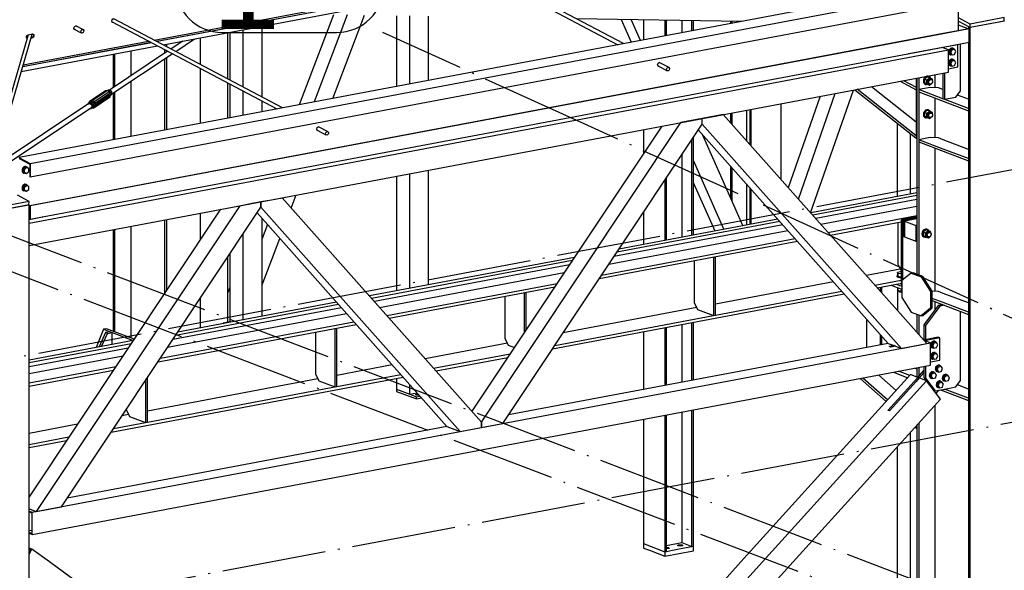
# Paper-space layout 'A0 Advance Steel' of a CAD drawing. Header units: millimetres. Extents: x -21 to 1320, y -7 to 928.
# Tile 60 of 134: x 902 to 959, y 124 to 156. Entities that reach past the tile are written whole.
import ezdxf

# ---------------------------------------------------------------- set-up
doc = ezdxf.new("R2010")
doc.units = ezdxf.units.MM
doc.linetypes.add('ACAD_ISO04W100', pattern=[30, 24, -3, 0, -3])
for name, color, linetype in [('AS_Belki', 145, 'CONTINUOUS'), ('AS_Blachy', 30, 'CONTINUOUS'), ('AS_Czesci specjalne', 31, 'CONTINUOUS'), ('AS_Siatki', 72, 'CONTINUOUS'), ('AS_Sruby', 9, 'CONTINUOUS')]:
    doc.layers.add(name, color=color, linetype=linetype)
doc.styles.add('Arial', font='arial.ttf', dxfattribs={"height": 150})

psp = doc.layouts.new('A0 Advance Steel')

# ---------------------------------------------------------------- linework, layer by layer
at = {"layer": 'AS_Belki', "linetype": 'Continuous', "ltscale": 0.25}
for p, q in [((927.03, 159.135), (936.526, 154.126)), ((936.853, 154.188), (927.12, 159.322)), ((955.269, 157.658), (902.352, 147.688)), ((909.818, 154.395), (929.122, 158.032)), ((929.277, 157.95), (909.973, 154.313)), ((929.296, 157.94), (909.992, 154.303)), ((910.339, 154.12), (929.643, 157.757)), ((902.677, 147.283), (955.269, 157.191)), ((956.143, 154.928), (956.143, 156.585)), ((902.677, 146.512), (955.269, 156.42)), ((907.399, 155.436), (916.895, 150.428)), ((917.222, 150.49), (907.489, 155.623)), ((920.143, 155.852), (918.177, 150.67)), ((920.929, 155.839), (919.028, 150.83)), ((920.117, 151.035), (921.934, 155.823)), ((923.772, 155.794), (923.772, 151.724)), ((924.539, 151.868), (924.539, 155.781)), ((925.629, 152.073), (925.629, 155.764)), ((934.126, 155.627), (943.672, 155.473)), ((936.717, 155.585), (937.298, 154.272)), ((937.828, 154.372), (937.295, 155.576)), ((938.007, 155.564), (938.007, 154.406)), ((939.235, 155.544), (939.235, 154.637)), ((939.333, 154.655), (939.333, 155.543)), ((940.204, 155.529), (940.204, 154.819)), ((940.794, 154.931), (940.794, 155.519)), ((940.892, 154.949), (940.892, 155.518)), ((943.025, 155.483), (943.025, 155.351)), ((943.094, 155.482), (943.094, 155.364)), ((958.789, 155.489), (956.826, 155.119)), ((958.789, 155.489), (958.774, 155.497)), ((905.218, 155.026), (905.614, 154.817)), ((905.745, 154.982), (905.308, 155.212)), ((914.073, 152.15), (914.073, 154.824)), ((914.184, 154.844), (914.184, 152.092)), ((914.951, 151.687), (914.951, 154.989)), ((916.042, 151.112), (916.042, 155.194)), ((956.749, 155.042), (955.269, 154.763)), ((956.772, 155.033), (955.269, 154.75)), ((956.723, 155.174), (956.826, 155.119)), ((956.723, 155.174), (956.723, 155.037)), ((956.772, 155.033), (956.749, 155.042)), ((956.772, 154.263), (956.772, 155.033)), ((956.826, 124.343), (956.826, 155.119)), ((902.569, 154.698), (900.414, 147.31)), ((900.643, 147.353), (902.799, 154.742)), ((902.283, 152.975), (909.491, 154.333)), ((902.566, 154.698), (902.806, 154.743)), ((955.269, 154.763), (902.654, 144.851)), ((955.269, 154.75), (902.677, 144.842)), ((902.794, 154.517), (902.73, 154.505)), ((902.775, 154.527), (902.734, 154.52)), ((902.775, 154.527), (902.794, 154.517)), ((911.474, 154.334), (910.793, 153.881)), ((911.061, 153.739), (912.144, 154.46)), ((912.485, 152.988), (912.485, 154.524)), ((955.269, 153.979), (956.772, 154.263)), ((902.168, 152.581), (910.012, 154.058)), ((909.665, 154.241), (902.245, 152.843)), ((909.646, 154.251), (902.249, 152.858)), ((902.622, 143.858), (955.269, 153.777)), ((902.677, 144.071), (955.269, 153.979)), ((910.597, 153.75), (907.239, 151.515)), ((908.492, 152.349), (908.492, 153.772)), ((910.419, 154.135), (910.419, 154.078)), ((910.419, 153.844), (910.419, 153.631)), ((910.522, 154.155), (910.522, 154.023)), ((910.522, 153.789), (910.522, 153.7)), ((955.242, 153.964), (953.279, 153.594)), ((955.269, 153.953), (955.242, 153.964)), ((955.579, 153.835), (955.269, 153.953)), ((955.269, 153.777), (955.579, 153.835)), ((955.579, 152.55), (955.579, 153.835)), ((956.723, 154.253), (956.723, 124.343)), ((907.384, 151.292), (910.865, 153.609)), ((907.454, 153.577), (907.454, 151.658)), ((907.558, 151.727), (907.558, 153.596)), ((910.419, 153.312), (910.419, 149.208)), ((910.522, 153.381), (910.522, 149.227)), ((953.279, 153.594), (953.26, 153.601)), ((912.485, 149.597), (912.485, 152.754)), ((938.813, 152.967), (938.842, 153.054)), ((938.842, 152.89), (938.813, 152.967)), ((938.835, 152.909), (939.346, 152.639)), ((938.884, 152.883), (938.84, 152.896)), ((938.842, 153.054), (938.911, 153.102)), ((938.907, 152.871), (938.842, 152.89)), ((938.911, 153.102), (938.981, 153.081)), ((939.477, 152.804), (938.916, 153.1)), ((938.96, 153.087), (938.965, 153.074)), ((938.981, 153.081), (938.988, 153.062)), ((902.622, 142.573), (955.269, 152.492)), ((908.492, 148.845), (908.492, 152.03)), ((952.782, 152.023), (953.714, 151.532)), ((952.989, 152.062), (953.714, 151.68)), ((953.758, 152.207), (953.758, 143.686)), ((953.862, 152.227), (953.862, 140.872)), ((954.797, 151.653), (954.797, 152.403)), ((955.269, 152.492), (955.579, 152.55)), ((914.073, 149.896), (914.073, 151.916)), ((914.184, 151.858), (914.184, 149.917)), ((914.951, 150.062), (914.951, 151.453)), ((947.63, 144.447), (950.094, 151.517)), ((907.454, 151.339), (907.454, 148.649)), ((907.558, 148.669), (907.558, 151.408)), ((916.042, 150.267), (916.042, 150.878)), ((948.178, 151.156), (946.345, 145.893)), ((946.929, 145.236), (949.048, 151.32)), ((954.797, 148.763), (954.797, 151.06)), ((906.06, 150.731), (900.823, 147.245)), ((900.987, 147.035), (906.208, 150.509)), ((943.933, 150.356), (943.933, 148.606)), ((944.121, 150.392), (944.121, 148.394)), ((944.19, 150.405), (944.19, 148.317)), ((945.935, 146.354), (945.935, 150.733)), ((940.775, 149.761), (940.158, 149.645)), ((941.379, 149.875), (940.775, 149.761)), ((942.601, 150.105), (941.379, 149.875)), ((941.379, 149.555), (941.379, 149.875)), ((954.328, 136.913), (942.601, 150.105)), ((943.025, 150.185), (943.025, 149.628)), ((943.094, 150.198), (943.094, 149.551)), ((919.182, 149.268), (919.211, 149.356)), ((919.211, 149.192), (919.182, 149.268)), ((919.204, 149.21), (919.715, 148.941)), ((919.252, 149.184), (919.208, 149.198)), ((919.211, 149.356), (919.28, 149.403)), ((919.275, 149.172), (919.211, 149.192)), ((919.28, 149.403), (919.349, 149.382)), ((919.846, 149.106), (919.285, 149.402)), ((919.329, 149.388), (919.333, 149.376)), ((919.349, 149.382), (919.356, 149.364)), ((939.058, 149.438), (928.123, 133.017)), ((928.673, 132.399), (940.158, 149.645)), ((929.894, 132.309), (941.379, 149.555)), ((938.007, 149.24), (938.007, 147.86)), ((941.162, 149.229), (952.096, 136.929)), ((941.379, 149.555), (952.863, 136.637)), ((952.611, 149.618), (952.611, 145.381)), ((940.794, 143.155), (940.794, 148.677)), ((940.892, 143.173), (940.892, 148.824)), ((943.73, 143.708), (941.408, 148.952)), ((953.378, 145.525), (953.378, 149.012)), ((954.797, 139.925), (954.797, 148.17)), ((902.352, 147.688), (902.025, 147.627)), ((902.025, 147.627), (902.677, 147.283)), ((902.048, 147.576), (902.654, 147.256)), ((940.204, 147.79), (940.204, 143.043)), ((942.641, 143.502), (940.892, 147.451)), ((902.654, 147.256), (902.654, 146.521)), ((902.677, 147.283), (902.677, 146.512)), ((925.629, 140.298), (925.629, 146.908)), ((943.025, 147.134), (943.025, 145.301)), ((943.094, 147.056), (943.094, 145.145)), ((902.654, 146.521), (902.677, 146.512)), ((923.772, 146.558), (923.772, 139.948)), ((924.539, 140.092), (924.539, 146.702)), ((939.235, 146.335), (939.235, 142.861)), ((939.333, 142.879), (939.333, 146.482)), ((940.892, 146.155), (942.111, 143.403)), ((943.933, 146.111), (943.933, 143.746)), ((944.121, 145.9), (944.121, 143.781)), ((944.19, 145.822), (944.19, 143.794)), ((915.967, 145.088), (916.571, 145.201)), ((916.571, 145.201), (917.189, 145.318)), ((928.673, 132.399), (917.189, 145.318)), ((917.721, 144.719), (918.007, 145.472)), ((953.758, 145.597), (947.634, 144.443)), ((902.622, 144.907), (900.659, 144.537)), ((902.622, 144.907), (902.607, 144.915)), ((902.622, 124.343), (902.622, 144.907)), ((913.646, 144.65), (902.622, 128.095)), ((902.654, 144.851), (902.677, 144.842)), ((902.654, 144.851), (902.654, 144.122)), ((902.677, 144.842), (902.677, 144.071)), ((914.746, 144.857), (903.018, 127.246)), ((904.483, 127.522), (915.967, 144.768)), ((914.746, 144.857), (915.366, 144.974)), ((915.366, 144.974), (915.967, 145.088)), ((915.967, 144.768), (915.967, 145.088)), ((915.967, 145.088), (915.967, 144.768)), ((927.451, 131.849), (915.967, 144.768)), ((902.622, 144.55), (902.654, 144.556)), ((903.393, 144.195), (902.622, 144.05)), ((902.622, 144.139), (902.654, 144.122)), ((902.622, 144.1), (902.677, 144.071)), ((903.374, 144.202), (903.393, 144.195)), ((910.522, 144.062), (910.522, 139.959)), ((912.485, 142.907), (912.485, 144.432)), ((915.75, 144.442), (926.684, 132.141)), ((916.042, 138.491), (916.042, 144.114)), ((945.734, 144.085), (936.589, 142.362)), ((938.007, 144.492), (938.007, 142.63)), ((945.72, 144.101), (945.713, 144.081)), ((948.631, 143.321), (953.758, 144.287)), ((953.758, 144.101), (953.03, 143.963)), ((907.454, 143.484), (907.454, 137.627)), ((907.558, 137.587), (907.558, 143.503)), ((908.492, 137.231), (908.492, 143.679)), ((910.419, 144.042), (910.419, 139.803)), ((916.349, 143.768), (916.042, 142.958)), ((948.768, 143.167), (952.838, 143.934)), ((953.03, 143.963), (953.682, 143.715)), ((953.03, 143.514), (953.03, 143.064)), ((914.951, 138.286), (914.951, 143.242)), ((916.042, 140.292), (917.058, 142.97)), ((935.592, 140.864), (946.732, 142.963)), ((953.03, 143.064), (953.682, 142.816)), ((935.455, 140.659), (946.869, 142.809)), ((953.758, 142.787), (953.758, 140.911)), ((914.073, 138.142), (914.073, 141.923)), ((914.184, 142.09), (914.184, 138.141)), ((934.025, 141.879), (922.222, 139.656)), ((952.794, 141.196), (950.846, 140.829)), ((914.184, 140.144), (914.073, 139.852)), ((923.22, 138.534), (933.027, 140.381)), ((923.356, 138.38), (932.89, 140.176)), ((948.947, 140.471), (942.15, 139.191)), ((951.331, 140.284), (952.838, 140.568)), ((951.468, 140.13), (952.882, 140.397)), ((952.263, 140.28), (952.454, 140.207)), ((952.454, 140.207), (952.882, 140.044)), ((952.75, 140.268), (952.838, 140.234)), ((952.838, 140.234), (952.882, 140.217)), ((912.485, 137.821), (912.485, 139.539)), ((932.755, 136.605), (949.568, 139.772)), ((942.15, 138.554), (949.431, 139.926)), ((920.323, 139.298), (911.177, 137.575)), ((941.07, 138.988), (933.376, 137.538)), ((954.797, 138.863), (954.797, 139.332)), ((932.892, 136.81), (942.041, 138.534)), ((942.041, 138.534), (942.15, 138.554)), ((953.758, 138.601), (953.758, 137.553)), ((953.862, 138.562), (953.862, 137.437)), ((910.043, 135.871), (921.457, 138.022)), ((910.18, 136.077), (921.32, 138.176)), ((939.235, 137.825), (939.235, 134.505)), ((939.333, 134.524), (939.333, 137.844)), ((940.204, 138.008), (940.204, 134.688)), ((940.794, 134.799), (940.794, 138.119)), ((940.892, 134.818), (940.892, 138.138)), ((950.858, 138.321), (950.858, 136.695)), ((938.007, 137.594), (938.007, 134.274)), ((908.613, 137.092), (902.622, 135.963)), ((902.803, 127.205), (954.543, 136.953)), ((930.164, 136.933), (925.435, 136.042)), ((952.096, 136.929), (930.227, 132.808)), ((952.096, 136.929), (952.096, 136.929)), ((952.096, 136.929), (952.434, 136.8)), ((952.434, 136.8), (952.151, 136.747)), ((952.243, 136.712), (952.151, 136.747)), ((952.434, 136.8), (952.526, 136.765)), ((952.526, 136.765), (952.863, 136.637)), ((952.863, 136.637), (954.328, 136.913)), ((954.206, 137.081), (954.182, 137.077)), ((954.543, 136.953), (954.206, 137.081)), ((954.543, 135.668), (954.543, 136.953)), ((925.919, 135.497), (930.327, 136.327)), ((926.056, 135.343), (930.19, 136.121)), ((902.622, 134.653), (907.615, 135.594)), ((902.803, 125.921), (954.543, 135.668)), ((923.535, 135.684), (920.337, 135.081)), ((953.862, 135.54), (953.862, 135.04)), ((902.622, 134.473), (907.478, 135.388)), ((907.343, 131.817), (924.156, 134.985)), ((920.337, 134.445), (924.02, 135.139)), ((953.388, 135.128), (943.616, 124.343)), ((952.397, 135.264), (953.225, 134.948)), ((953.342, 135.077), (952.701, 135.321)), ((953.8, 134.972), (953.388, 135.128)), ((953.758, 135.451), (953.636, 135.497)), ((953.758, 135.52), (953.758, 134.988)), ((919.257, 134.878), (909.431, 133.027)), ((909.431, 132.39), (920.228, 134.424)), ((920.228, 134.424), (920.24, 134.427)), ((920.24, 134.427), (920.337, 134.445)), ((923.772, 134.912), (923.772, 134.293)), ((924.539, 134.001), (924.539, 134.555)), ((944.854, 124.343), (954.309, 134.778)), ((952.077, 133.071), (953.8, 134.972)), ((953.512, 134.518), (952.169, 133.036)), ((953.892, 134.937), (953.685, 134.708)), ((954.309, 134.778), (953.892, 134.937)), ((955.112, 133.712), (954.309, 134.778)), ((923.772, 134.293), (924.539, 134.001)), ((924.539, 134.001), (924.961, 134.08)), ((946.623, 124.343), (955.112, 133.712)), ((954.797, 124.343), (954.797, 133.364)), ((908.351, 132.823), (907.965, 132.751)), ((939.235, 132.784), (939.235, 124.934)), ((939.333, 124.953), (939.333, 132.803)), ((940.204, 132.967), (940.204, 125.453)), ((940.794, 125.228), (940.794, 133.078)), ((940.892, 125.247), (940.892, 133.096)), ((952.169, 133.036), (952.077, 133.071)), ((905.4, 132.267), (902.622, 131.744)), ((926.685, 132.141), (904.815, 128.021)), ((907.48, 132.023), (909.322, 132.37)), ((909.322, 132.37), (909.431, 132.39)), ((926.684, 132.141), (926.685, 132.141)), ((926.685, 132.141), (927.451, 131.849)), ((928.673, 132.399), (928.673, 132.079)), ((928.673, 132.079), (928.673, 132.399)), ((928.673, 132.079), (929.894, 132.309)), ((938.007, 132.553), (938.007, 125.402)), ((953.758, 132.218), (953.758, 124.343)), ((953.862, 132.332), (953.862, 124.343)), ((927.451, 131.849), (928.673, 132.079)), ((953.378, 124.343), (953.378, 131.798)), ((902.622, 131.108), (904.915, 131.54)), ((902.622, 130.928), (904.779, 131.334)), ((952.611, 130.951), (952.611, 124.343)), ((902.622, 127.397), (902.681, 127.374)), ((902.681, 127.374), (902.622, 127.363)), ((902.622, 127.274), (902.803, 127.205)), ((902.622, 127.223), (902.773, 127.165)), ((902.681, 127.374), (903.018, 127.246)), ((902.773, 127.165), (902.773, 125.984)), ((902.803, 125.921), (902.803, 127.205)), ((903.018, 127.246), (904.483, 127.522)), ((902.773, 126.158), (902.622, 126.13)), ((902.773, 125.984), (902.622, 126.041)), ((902.622, 125.99), (902.803, 125.921)), ((938.007, 125.402), (939.235, 124.934)), ((939.333, 125.289), (940.204, 125.453)), ((940.204, 125.453), (940.794, 125.228)), ((902.783, 125.071), (902.622, 125.132)), ((902.622, 124.796), (902.783, 125.071)), ((902.711, 125.028), (902.622, 125.062)), ((902.711, 125.028), (902.622, 124.876)), ((902.622, 124.967), (902.659, 124.94)), ((903.785, 124.343), (902.783, 125.071)), ((939.235, 124.934), (939.333, 124.953)), ((902.622, 74.062), (902.622, 124.343)), ((902.622, 77.735), (944.854, 124.343)), ((903.402, 76.644), (946.623, 124.343)), ((926.949, 107.516), (903.785, 124.343)), ((943.616, 124.343), (927.727, 106.808)), ((952.611, 124.343), (952.611, 123.307)), ((953.378, 123.015), (953.378, 124.343)), ((953.758, 124.343), (953.758, 88.042)), ((953.862, 124.343), (953.862, 87.972)), ((954.797, 87.616), (954.797, 124.343)), ((956.723, 124.343), (956.723, 86.882)), ((956.826, 86.843), (956.826, 124.343))]:
    psp.add_line(p, q, dxfattribs=at)
at = {"layer": 'AS_Belki', "linetype": 'Continuous', "ltscale": 0.25, "extrusion": (0.573065, -0.302263, 0.761731)}
for centre in [(559.537, -555.159, 472.193), (573.348, -578.66, 492.182), (560.918, -566.748, 482.05)]:
    psp.add_circle(centre, 0.107, dxfattribs=at)
at = {"layer": 'AS_Belki', "linetype": 'Continuous', "ltscale": 0.25, "extrusion": (-0.573065, 0.302263, -0.761731)}
for centre, start, end in [((-560.918, -556.153, -473.039), 331.547, 204.0752), ((-560.918, -556.137, -473.025), 331.5471, 2.6224), ((-559.537, -554.83, -471.913), 331.5474, 204.0752), ((-559.537, -554.813, -471.899), 331.5475, 2.6224), ((-559.537, -554.813, -471.899), 196.5307, 204.0751), ((-557.804, -553.169, -470.5), 0.2151, 148.8074), ((-557.804, -553.152, -470.486), 346.065, 2.6224), ((-557.956, -553.298, -470.61), 196.5307, 328.8074), ((-557.956, -553.314, -470.624), 148.8074, 328.8074)]:
    psp.add_arc(centre, 0.12, start, end, dxfattribs=at)
at = {"layer": 'AS_Blachy', "linetype": 'Continuous', "ltscale": 0.25}
for p, q in [((956.143, 155.479), (956.723, 155.174)), ((956.821, 155.315), (956.156, 155.666)), ((956.811, 155.127), (958.774, 155.497)), ((958.784, 155.685), (956.821, 155.315)), ((958.774, 155.497), (958.784, 155.685)), ((956.709, 155.034), (956.143, 155.25)), ((956.723, 155.174), (956.811, 155.127)), ((956.811, 155.127), (956.821, 155.315)), ((955.269, 153.969), (955.242, 153.964)), ((956.114, 154.128), (955.269, 153.969)), ((956.114, 154.128), (956.096, 154.135)), ((956.114, 152.843), (956.114, 154.128)), ((956.268, 151.477), (956.268, 154.167)), ((953.279, 153.594), (953.26, 153.601)), ((955.579, 152.743), (956.114, 152.843)), ((953.714, 152.199), (953.714, 148.751)), ((955.248, 152.488), (955.248, 151.017)), ((955.341, 152.505), (955.341, 150.982)), ((950.182, 151.534), (953.692, 148.764)), ((953.71, 148.882), (950.318, 151.559)), ((951.147, 151.715), (953.714, 149.689)), ((954.522, 151.666), (953.868, 151.542)), ((955.248, 151.017), (953.868, 151.542)), ((953.868, 151.542), (953.868, 151.414)), ((954.987, 151.644), (954.522, 151.666)), ((955.248, 151.544), (954.987, 151.644)), ((955.995, 151.105), (956.268, 151.477)), ((953.868, 151.414), (955.269, 150.88)), ((955.269, 151.009), (955.248, 151.017)), ((955.248, 151.017), (955.269, 151.009)), ((956.721, 150.456), (955.269, 151.009)), ((955.269, 150.88), (956.721, 150.327)), ((955.341, 150.982), (955.995, 151.105)), ((956.723, 150.983), (956.084, 151.226)), ((956.723, 150.456), (956.721, 150.456)), ((956.721, 150.456), (956.721, 150.327)), ((956.721, 150.327), (956.723, 150.327)), ((953.71, 148.882), (953.692, 148.764)), ((953.692, 148.764), (953.714, 148.768)), ((953.714, 148.883), (953.71, 148.882)), ((953.714, 148.751), (953.758, 148.734)), ((954.522, 148.775), (953.868, 148.652)), ((955.269, 148.118), (953.868, 148.652)), ((953.868, 148.652), (953.868, 148.524)), ((954.987, 148.754), (954.522, 148.775)), ((955.269, 148.646), (954.987, 148.754)), ((956.723, 148.092), (955.269, 148.646)), ((953.868, 148.524), (955.269, 147.99)), ((956.721, 147.565), (955.269, 148.118)), ((955.269, 147.99), (956.721, 147.437)), ((956.723, 147.566), (956.721, 147.565)), ((956.721, 147.565), (956.721, 147.437)), ((956.721, 147.437), (956.723, 147.437)), ((902.617, 145.103), (901.951, 145.454)), ((953.758, 145.437), (947.756, 144.306)), ((953.758, 145.218), (947.922, 144.119)), ((900.643, 144.545), (902.607, 144.915)), ((902.617, 145.103), (900.653, 144.734)), ((902.607, 144.915), (902.617, 145.103)), ((948.216, 143.789), (953.758, 144.833)), ((903.393, 144.195), (903.374, 144.202)), ((953.22, 144.121), (952.838, 144.049)), ((952.915, 144.02), (952.838, 144.049)), ((952.838, 144.049), (952.838, 140.452)), ((953.758, 144.179), (952.915, 144.02)), ((953.335, 144.065), (952.953, 143.993)), ((953.758, 144.223), (953.22, 144.121)), ((953.758, 144.144), (953.335, 144.065)), ((946.023, 143.761), (936.301, 141.929)), ((945.856, 143.948), (936.467, 142.179)), ((952.653, 143.899), (952.653, 141.488)), ((952.915, 144.02), (952.915, 140.567)), ((952.953, 143.993), (953.03, 143.963)), ((952.953, 143.993), (952.953, 143.093)), ((953.03, 143.963), (953.03, 143.514)), ((953.758, 143.73), (953.682, 143.715)), ((953.682, 143.715), (953.758, 143.686)), ((953.682, 143.715), (953.682, 142.816)), ((953.758, 143.686), (953.758, 142.787)), ((936.007, 141.489), (946.316, 143.431)), ((952.953, 143.093), (953.03, 143.064)), ((953.682, 142.816), (953.758, 142.787)), ((942.041, 141.9), (942.116, 141.914)), ((942.041, 141.9), (942.041, 138.534)), ((942.116, 141.914), (942.15, 141.92)), ((942.15, 138.554), (942.15, 141.92)), ((933.902, 141.696), (922.344, 139.518)), ((933.736, 141.446), (922.51, 139.331)), ((940.928, 141.69), (940.928, 139.279)), ((952.653, 141.488), (952.838, 141.107)), ((922.804, 139.001), (933.443, 141.005)), ((953.419, 140.978), (952.882, 140.54)), ((953.528, 140.999), (953.419, 140.978)), ((953.419, 140.978), (953.994, 140.759)), ((953.758, 140.911), (953.528, 140.999)), ((954.103, 140.78), (953.758, 140.911)), ((953.994, 140.759), (954.103, 140.78)), ((953.994, 140.759), (954.531, 139.912)), ((954.64, 139.933), (954.103, 140.78)), ((951.636, 140.162), (951.636, 139.941)), ((951.728, 139.837), (951.728, 140.179)), ((952.567, 140.337), (952.75, 140.268)), ((952.838, 140.452), (952.882, 140.436)), ((952.838, 140.388), (952.882, 140.397)), ((952.838, 140.388), (952.838, 140.234)), ((952.838, 140.234), (952.882, 140.242)), ((952.882, 140.54), (952.882, 139.577)), ((930.022, 139.635), (930.022, 137.224)), ((931.134, 139.845), (931.243, 139.865)), ((931.134, 139.845), (931.134, 137.539)), ((931.243, 137.703), (931.243, 139.865)), ((952.655, 138.795), (952.655, 139.979)), ((952.882, 139.577), (953.419, 138.73)), ((954.531, 139.912), (954.64, 139.933)), ((954.531, 139.912), (954.531, 138.949)), ((954.64, 138.969), (954.64, 139.933)), ((954.987, 139.916), (954.64, 139.932)), ((955.269, 139.28), (954.64, 139.52)), ((955.269, 139.808), (954.987, 139.916)), ((956.723, 139.254), (955.269, 139.808)), ((920.611, 138.973), (910.889, 137.142)), ((920.445, 139.16), (911.055, 137.391)), ((940.928, 139.279), (941.12, 138.885)), ((954.531, 138.949), (953.994, 138.511)), ((954.103, 138.532), (954.64, 138.969)), ((954.976, 139.108), (954.158, 137.991)), ((955.068, 139.073), (954.25, 137.956)), ((954.531, 138.949), (954.64, 138.969)), ((954.64, 139.391), (955.269, 139.152)), ((955.248, 139.16), (954.976, 139.108)), ((955.068, 139.073), (954.976, 139.108)), ((955.269, 139.111), (955.068, 139.073)), ((956.721, 138.727), (955.269, 139.28)), ((955.269, 139.152), (956.721, 138.599)), ((955.341, 139.125), (955.269, 139.111)), ((910.595, 136.701), (920.904, 138.643)), ((941.12, 138.885), (942.041, 138.534)), ((942.041, 138.534), (942.15, 138.554)), ((953.419, 138.73), (953.994, 138.511)), ((953.994, 138.511), (954.103, 138.532)), ((956.268, 134.79), (956.268, 138.772)), ((956.723, 138.728), (956.721, 138.727)), ((956.721, 138.727), (956.721, 138.599)), ((956.721, 138.599), (956.723, 138.599)), ((914.184, 138.163), (913.801, 138.091)), ((913.801, 138.091), (913.839, 138.076)), ((913.801, 138.091), (913.801, 138.069)), ((920.228, 137.79), (920.337, 137.811)), ((920.337, 134.445), (920.337, 137.811)), ((954.158, 137.991), (954.25, 137.956)), ((954.158, 137.991), (954.158, 137.125)), ((954.25, 137.956), (954.25, 137.142)), ((906.907, 137.742), (906.485, 136.691)), ((907.018, 137.545), (906.645, 136.721)), ((906.792, 136.749), (907.133, 137.501)), ((907.071, 137.773), (906.907, 137.742)), ((906.907, 137.742), (907.29, 137.596)), ((907.29, 137.596), (907.018, 137.545)), ((907.133, 137.501), (907.018, 137.545)), ((908.663, 137.166), (907.071, 137.773)), ((907.133, 137.501), (907.406, 137.552)), ((907.29, 137.596), (907.406, 137.552)), ((907.406, 137.552), (908.613, 137.092)), ((907.406, 136.864), (907.406, 137.552)), ((919.116, 137.581), (919.116, 135.169)), ((920.228, 137.79), (920.228, 134.424)), ((951.636, 137.446), (951.636, 136.842)), ((951.728, 136.859), (951.728, 137.343)), ((954.986, 137.281), (954.142, 137.122)), ((955.078, 137.246), (954.182, 137.077)), ((955.078, 137.246), (954.986, 137.281)), ((955.078, 135.961), (955.078, 137.246)), ((908.491, 136.908), (902.622, 135.803)), ((930.022, 137.224), (930.214, 136.83)), ((930.214, 136.83), (930.571, 136.694)), ((952.243, 136.712), (952.151, 136.747)), ((952.526, 136.765), (952.243, 136.712)), ((908.324, 136.659), (902.622, 135.584)), ((902.622, 135.199), (908.031, 136.218)), ((954.158, 135.596), (954.158, 134.959)), ((954.25, 135.613), (954.25, 134.924)), ((954.543, 135.86), (955.078, 135.961)), ((919.116, 135.169), (919.308, 134.775)), ((951.554, 135.105), (952.561, 134.215)), ((953.8, 134.972), (954.158, 135.367)), ((954.005, 135.062), (953.892, 134.937)), ((954.158, 135.23), (954.005, 135.062)), ((909.322, 134.788), (909.322, 132.37)), ((909.431, 132.39), (909.431, 134.952)), ((919.308, 134.775), (920.228, 134.424)), ((920.228, 134.424), (920.337, 134.445)), ((950.488, 134.904), (951.986, 133.581)), ((952.067, 133.67), (950.638, 134.932)), ((953.512, 134.518), (953.34, 134.328)), ((953.685, 134.708), (953.512, 134.518)), ((953.832, 134.871), (953.685, 134.708)), ((953.892, 134.937), (953.832, 134.871)), ((954.158, 134.959), (954.286, 134.787)), ((954.25, 134.924), (954.158, 134.959)), ((954.25, 134.924), (954.795, 134.192)), ((955.269, 134.281), (955.995, 134.418)), ((955.995, 134.418), (956.268, 134.79)), ((956.723, 134.296), (956.084, 134.539)), ((923.772, 134.293), (923.772, 134.164)), ((923.772, 134.164), (924.922, 133.726)), ((924.539, 134.001), (924.922, 133.854)), ((924.922, 133.854), (925.127, 133.893)), ((924.922, 133.726), (924.922, 133.854)), ((954.733, 134.216), (954.795, 134.192)), ((954.795, 134.192), (955.269, 134.281)), ((954.857, 134.05), (955.025, 134.235)), ((955.115, 134.252), (955.269, 134.193)), ((955.269, 134.193), (956.721, 133.64)), ((956.721, 133.769), (955.341, 134.295)), ((924.922, 133.726), (925.225, 133.783)), ((956.723, 133.769), (956.721, 133.769)), ((956.721, 133.769), (956.721, 133.64)), ((956.721, 133.64), (956.723, 133.641)), ((908.209, 133.118), (908.209, 133.115)), ((908.209, 133.115), (908.401, 132.72)), ((908.401, 132.72), (909.322, 132.37)), ((909.322, 132.37), (909.431, 132.39)), ((953.758, 132.176), (953.732, 132.038)), ((953.758, 132.176), (953.737, 132.195)), ((953.656, 132.105), (953.732, 132.038)), ((953.732, 132.038), (953.758, 132.043)), ((902.681, 127.374), (902.622, 127.363)), ((938.007, 125.402), (938.007, 125.145)), ((938.007, 125.145), (938.345, 125.016)), ((938.345, 125.016), (939.235, 124.678)), ((939.235, 124.678), (940.892, 124.99)), ((939.235, 124.934), (939.333, 124.953)), ((939.235, 124.934), (939.235, 124.678)), ((939.333, 124.953), (939.671, 125.017)), ((939.671, 125.017), (940.456, 125.165)), ((940.456, 125.165), (940.794, 125.228)), ((940.794, 125.228), (940.892, 125.247)), ((940.892, 124.99), (940.892, 125.247))]:
    psp.add_line(p, q, dxfattribs=at)
at = {"layer": 'AS_Blachy', "linetype": 'Continuous', "ltscale": 0.25, "extrusion": (5.43002e-15, 0.96345, 0.267889)}
psp.add_circle((-940.119, -33.565, 120.714), 0.147, dxfattribs=at)
at = {"layer": 'AS_Blachy', "linetype": 'Continuous', "ltscale": 0.25, "extrusion": (-3.69931e-17, -0.96345, -0.267889)}
psp.add_arc((925.003, -35.891, -129.082), 0.12, 53.7019, 279.3933, dxfattribs=at)
at = {"layer": 'AS_Blachy', "linetype": 'Continuous', "ltscale": 0.25, "extrusion": (2.77556e-17, -0.96345, -0.267889)}
psp.add_arc((939.333, -33.525, -120.571), 0.147, 269.7463, 90.2532, dxfattribs=at)
at = {"layer": 'AS_Czesci specjalne', "linetype": 'Continuous', "ltscale": 0.25}
for p, q in [((907.017, 151.472), (906.153, 150.898)), ((906.256, 150.905), (907.12, 151.48)), ((906.356, 150.856), (907.22, 151.431)), ((907.12, 151.48), (907.017, 151.472)), ((907.22, 151.431), (907.12, 151.48)), ((907.177, 151.511), (907.126, 151.477)), ((907.254, 151.516), (907.165, 151.458)), ((907.254, 151.516), (907.177, 151.511)), ((907.29, 151.338), (907.22, 151.431)), ((907.231, 151.416), (907.328, 151.48)), ((907.328, 151.48), (907.254, 151.516)), ((907.38, 151.411), (907.328, 151.48)), ((906.153, 150.898), (906.075, 150.835)), ((906.256, 150.905), (906.153, 150.898)), ((906.153, 150.898), (906.157, 150.831)), ((906.233, 150.837), (906.256, 150.905)), ((906.356, 150.856), (906.256, 150.905)), ((906.307, 150.8), (906.356, 150.856)), ((906.337, 150.49), (907.2, 151.065)), ((906.356, 150.856), (906.426, 150.763)), ((906.415, 150.552), (907.279, 151.127)), ((906.415, 150.552), (906.846, 150.871)), ((906.415, 150.552), (906.862, 150.867)), ((906.415, 150.552), (906.852, 150.863)), ((907.29, 151.338), (906.426, 150.763)), ((906.87, 151.017), (906.426, 150.763)), ((906.426, 150.763), (906.859, 151.002)), ((906.426, 150.763), (906.852, 150.978)), ((906.852, 150.978), (906.448, 150.652)), ((906.448, 150.652), (906.848, 150.948)), ((906.448, 150.652), (906.846, 150.917)), ((906.448, 150.652), (906.845, 150.89)), ((906.448, 150.652), (906.846, 150.871)), ((906.845, 150.89), (906.846, 150.917)), ((906.845, 150.901), (906.895, 150.903)), ((906.846, 150.871), (906.845, 150.89)), ((906.845, 150.888), (906.878, 150.881)), ((906.846, 150.917), (906.848, 150.948)), ((906.846, 150.913), (906.895, 150.903)), ((906.862, 150.867), (906.846, 150.874)), ((906.852, 150.863), (906.846, 150.871)), ((906.895, 150.903), (906.847, 150.936)), ((906.847, 150.87), (906.862, 150.867)), ((906.848, 150.948), (906.852, 150.978)), ((906.848, 150.944), (906.908, 150.932)), ((906.908, 150.932), (906.851, 150.969)), ((906.852, 150.978), (906.859, 151.002)), ((906.852, 150.975), (906.914, 150.962)), ((906.852, 150.863), (906.862, 150.867)), ((906.853, 150.98), (906.911, 150.99)), ((906.859, 151.002), (906.87, 151.017)), ((906.911, 150.99), (906.859, 151)), ((906.862, 150.867), (907.279, 151.127)), ((906.862, 150.867), (906.878, 150.881)), ((906.863, 151.008), (906.9, 151.01)), ((906.87, 151.017), (907.29, 151.338)), ((906.87, 151.017), (906.885, 151.02)), ((906.9, 151.01), (906.87, 151.016)), ((906.878, 150.881), (907.279, 151.127)), ((906.878, 150.881), (906.895, 150.903)), ((906.885, 151.02), (907.29, 151.338)), ((906.9, 151.01), (906.885, 151.02)), ((906.895, 150.903), (907.312, 151.227)), ((907.279, 151.127), (906.895, 150.903)), ((906.895, 150.903), (906.908, 150.932)), ((906.9, 151.01), (907.29, 151.338)), ((907.312, 151.227), (906.9, 151.01)), ((906.911, 150.99), (906.9, 151.01)), ((906.908, 150.932), (907.312, 151.227)), ((906.908, 150.932), (906.914, 150.962)), ((907.312, 151.227), (906.911, 150.99)), ((906.914, 150.962), (906.911, 150.99)), ((906.914, 150.962), (907.312, 151.227)), ((907.2, 151.065), (907.279, 151.127)), ((907.279, 151.127), (907.312, 151.227)), ((907.283, 151.347), (907.38, 151.411)), ((907.312, 151.227), (907.29, 151.338)), ((907.303, 151.202), (907.313, 151.208)), ((907.304, 151.267), (907.396, 151.328)), ((907.306, 151.211), (907.371, 151.254)), ((907.313, 151.208), (907.371, 151.254)), ((907.371, 151.254), (907.396, 151.328)), ((907.396, 151.328), (907.38, 151.411)), ((905.982, 150.708), (905.97, 150.67)), ((906.041, 150.754), (905.982, 150.708)), ((906.009, 150.696), (906.051, 150.73)), ((906.157, 150.831), (906.041, 150.754)), ((906.041, 150.754), (906.117, 150.76)), ((906.075, 150.835), (906.05, 150.761)), ((906.051, 150.73), (906.116, 150.735)), ((906.075, 150.835), (906.096, 150.791)), ((906.115, 150.447), (906.177, 150.452)), ((906.116, 150.735), (906.178, 150.704)), ((906.117, 150.76), (906.233, 150.837)), ((906.191, 150.723), (906.117, 150.76)), ((906.233, 150.837), (906.157, 150.831)), ((906.166, 150.476), (906.157, 150.475)), ((906.215, 150.514), (906.166, 150.476)), ((906.177, 150.452), (906.293, 150.529)), ((906.177, 150.452), (906.235, 150.498)), ((906.178, 150.704), (906.222, 150.646)), ((906.191, 150.723), (906.307, 150.8)), ((906.243, 150.654), (906.191, 150.723)), ((906.235, 150.577), (906.215, 150.514)), ((906.222, 150.646), (906.235, 150.577)), ((906.227, 150.485), (906.234, 150.482)), ((906.231, 150.488), (906.234, 150.482)), ((906.307, 150.8), (906.233, 150.837)), ((906.234, 150.482), (906.337, 150.49)), ((906.235, 150.498), (906.351, 150.575)), ((906.235, 150.498), (906.259, 150.572)), ((906.243, 150.654), (906.359, 150.732)), ((906.259, 150.572), (906.243, 150.654)), ((906.259, 150.572), (906.375, 150.649)), ((906.293, 150.529), (906.351, 150.575)), ((906.293, 150.529), (906.337, 150.49)), ((906.359, 150.732), (906.307, 150.8)), ((906.337, 150.49), (906.415, 150.552)), ((906.351, 150.575), (906.375, 150.649)), ((906.351, 150.575), (906.415, 150.552)), ((906.359, 150.732), (906.426, 150.763)), ((906.375, 150.649), (906.359, 150.732)), ((906.375, 150.649), (906.448, 150.652)), ((906.448, 150.652), (906.415, 150.552)), ((906.426, 150.763), (906.448, 150.652))]:
    psp.add_line(p, q, dxfattribs=at)
at = {"layer": 'AS_Siatki', "color": 20, "linetype": 'Continuous', "ltscale": 0.25}
psp.add_line((913.744, 154.834), (920.342, 154.834), dxfattribs=at)
at = {"layer": 'AS_Siatki', "color": 20, "linetype": 'ACAD_ISO04W100', "ltscale": 0.25}
for p, q in [((934.37, 149.665), (922.988, 154.834)), ((1047.249, 98.404), (934.369, 149.666)), ((934.369, 149.666), (934.37, 149.665)), ((641.77, 87.123), (966.262, 148.257)), ((1026.382, 95.575), (901.315, 143.216)), ((898.672, 142.173), (1023.739, 94.532)), ((667.312, 77.394), (991.804, 138.528))]:
    psp.add_line(p, q, dxfattribs=at)
at = {"layer": 'AS_Siatki', "color": 20, "linetype": 'Continuous', "ltscale": 0.25}
for centre, start, end in [((913.744, 157.534), 90, 270), ((920.342, 157.534), 270, 90)]:
    psp.add_arc(centre, 2.7, start, end, dxfattribs=at)
at = {"layer": 'AS_Sruby', "linetype": 'Continuous', "ltscale": 0.25}
for p, q in [((955.7, 153.864), (955.627, 153.702)), ((955.627, 153.702), (955.7, 153.567)), ((955.704, 153.673), (955.627, 153.702)), ((955.846, 153.892), (955.7, 153.864)), ((955.777, 153.835), (955.7, 153.864)), ((955.704, 153.673), (955.777, 153.835)), ((955.777, 153.835), (955.923, 153.863)), ((955.836, 153.919), (955.813, 153.928)), ((955.923, 153.863), (955.846, 153.892)), ((955.996, 153.728), (955.923, 153.863)), ((955.923, 153.565), (955.996, 153.728)), ((955.7, 153.222), (955.627, 153.06)), ((955.687, 153.548), (955.71, 153.54)), ((955.7, 153.567), (955.777, 153.538)), ((955.846, 153.25), (955.7, 153.222)), ((955.777, 153.193), (955.7, 153.222)), ((955.777, 153.538), (955.704, 153.673)), ((955.704, 153.03), (955.777, 153.193)), ((955.777, 153.538), (955.923, 153.565)), ((955.777, 153.193), (955.923, 153.22)), ((955.836, 153.277), (955.813, 153.286)), ((955.923, 153.22), (955.846, 153.25)), ((955.996, 153.085), (955.923, 153.22)), ((955.627, 153.06), (955.7, 152.925)), ((955.704, 153.03), (955.627, 153.06)), ((955.687, 152.906), (955.71, 152.897)), ((955.7, 152.925), (955.777, 152.895)), ((955.777, 152.895), (955.704, 153.03)), ((955.777, 152.895), (955.923, 152.923)), ((955.923, 152.923), (955.996, 153.085)), ((954.348, 152.276), (954.193, 152.14)), ((954.331, 152.088), (954.193, 152.14)), ((954.193, 152.14), (954.193, 151.929)), ((954.331, 152.088), (954.486, 152.223)), ((954.331, 151.876), (954.331, 152.088)), ((954.486, 152.223), (954.348, 152.276)), ((954.426, 152.298), (954.403, 152.307)), ((954.642, 152.146), (954.486, 152.223)), ((954.586, 152.116), (954.528, 152.138)), ((954.642, 152.062), (954.642, 152.146)), ((954.193, 151.929), (954.348, 151.852)), ((954.331, 151.876), (954.193, 151.929)), ((954.248, 151.839), (954.271, 151.83)), ((954.486, 151.8), (954.331, 151.876)), ((954.348, 151.852), (954.486, 151.8)), ((954.445, 151.885), (954.502, 151.863)), ((954.486, 151.8), (954.569, 151.872)), ((954.624, 151.919), (954.642, 151.935)), ((954.642, 151.935), (954.642, 151.954)), ((954.348, 150.349), (954.193, 150.214)), ((954.331, 150.161), (954.486, 150.296)), ((954.486, 150.296), (954.348, 150.349)), ((954.426, 150.371), (954.403, 150.38)), ((954.642, 150.22), (954.486, 150.296)), ((954.331, 150.161), (954.193, 150.214)), ((954.193, 150.214), (954.193, 150.002)), ((954.193, 150.002), (954.348, 149.925)), ((954.331, 149.949), (954.193, 150.002)), ((954.248, 149.912), (954.271, 149.903)), ((954.331, 149.949), (954.331, 150.161)), ((954.486, 149.873), (954.331, 149.949)), ((954.348, 149.925), (954.486, 149.873)), ((954.445, 149.958), (954.502, 149.936)), ((954.486, 149.873), (954.569, 149.945)), ((954.586, 150.189), (954.528, 150.211)), ((954.624, 149.993), (954.642, 150.008)), ((954.642, 150.135), (954.642, 150.22)), ((954.642, 150.008), (954.642, 150.027)), ((902.398, 147.081), (902.272, 146.971)), ((902.272, 146.971), (902.349, 146.942)), ((902.272, 146.971), (902.272, 146.8)), ((902.349, 146.942), (902.475, 147.052)), ((902.349, 146.77), (902.349, 146.942)), ((902.475, 147.052), (902.398, 147.081)), ((902.461, 147.099), (902.438, 147.108)), ((902.601, 146.99), (902.475, 147.052)), ((902.601, 146.818), (902.601, 146.99)), ((902.272, 146.8), (902.398, 146.737)), ((902.349, 146.77), (902.272, 146.8)), ((902.313, 146.728), (902.336, 146.719)), ((902.475, 146.708), (902.349, 146.77)), ((902.398, 146.737), (902.475, 146.708)), ((902.475, 146.708), (902.601, 146.818)), ((902.398, 146.057), (902.272, 145.947)), ((902.272, 145.947), (902.349, 145.918)), ((902.272, 145.947), (902.272, 145.775)), ((902.272, 145.775), (902.398, 145.713)), ((902.349, 145.746), (902.272, 145.775)), ((902.349, 145.918), (902.475, 146.028)), ((902.349, 145.746), (902.349, 145.918)), ((902.475, 146.028), (902.398, 146.057)), ((902.461, 146.075), (902.438, 146.084)), ((902.601, 145.966), (902.475, 146.028)), ((902.475, 145.684), (902.601, 145.794)), ((902.601, 145.794), (902.601, 145.966)), ((902.313, 145.704), (902.336, 145.695)), ((902.475, 145.684), (902.349, 145.746)), ((902.398, 145.713), (902.475, 145.684)), ((954.344, 143.494), (954.321, 143.503)), ((954.267, 143.472), (954.111, 143.336)), ((954.111, 143.336), (954.249, 143.284)), ((954.111, 143.336), (954.111, 143.125)), ((954.111, 143.125), (954.267, 143.048)), ((954.249, 143.072), (954.111, 143.125)), ((954.166, 143.035), (954.189, 143.026)), ((954.249, 143.284), (954.405, 143.419)), ((954.249, 143.072), (954.249, 143.284)), ((954.405, 142.996), (954.249, 143.072)), ((954.405, 143.419), (954.267, 143.472)), ((954.267, 143.048), (954.405, 142.996)), ((954.363, 143.081), (954.42, 143.059)), ((954.56, 143.343), (954.405, 143.419)), ((954.405, 142.996), (954.488, 143.068)), ((954.504, 143.312), (954.446, 143.334)), ((954.543, 143.116), (954.56, 143.131)), ((954.56, 143.258), (954.56, 143.343)), ((954.56, 143.131), (954.56, 143.15)), ((952.59, 140.823), (952.59, 140.785)), ((952.816, 141.045), (952.633, 141.01)), ((952.653, 140.951), (952.633, 141.01)), ((952.633, 141.01), (952.633, 140.85)), ((952.633, 140.85), (952.653, 140.79)), ((952.838, 140.928), (952.653, 140.951)), ((952.653, 140.951), (952.653, 140.79)), ((952.653, 140.79), (952.838, 140.767)), ((952.838, 141.042), (952.816, 141.045)), ((952.637, 140.137), (952.637, 140.034)), ((952.656, 140.13), (952.656, 139.975)), ((952.637, 140.034), (952.656, 139.975)), ((952.656, 139.975), (952.856, 139.95)), ((952.705, 139.969), (952.705, 139.932)), ((952.856, 139.95), (952.856, 140.054)), ((952.856, 139.95), (952.882, 139.955)), ((954.664, 136.982), (954.591, 136.82)), ((954.591, 136.82), (954.664, 136.685)), ((954.668, 136.79), (954.591, 136.82)), ((954.81, 137.01), (954.664, 136.982)), ((954.741, 136.953), (954.664, 136.982)), ((954.664, 136.685), (954.741, 136.655)), ((954.668, 136.79), (954.741, 136.953)), ((954.741, 136.655), (954.668, 136.79)), ((954.741, 136.953), (954.887, 136.981)), ((954.741, 136.655), (954.887, 136.683)), ((954.8, 137.037), (954.777, 137.046)), ((954.887, 136.981), (954.81, 137.01)), ((954.96, 136.845), (954.887, 136.981)), ((954.887, 136.683), (954.96, 136.845)), ((954.664, 136.34), (954.591, 136.177)), ((954.591, 136.177), (954.664, 136.042)), ((954.668, 136.148), (954.591, 136.177)), ((954.651, 136.666), (954.674, 136.657)), ((954.81, 136.367), (954.664, 136.34)), ((954.741, 136.311), (954.664, 136.34)), ((954.668, 136.148), (954.741, 136.311)), ((954.741, 136.013), (954.668, 136.148)), ((954.741, 136.311), (954.887, 136.338)), ((954.8, 136.395), (954.777, 136.403)), ((954.887, 136.338), (954.81, 136.367)), ((954.96, 136.203), (954.887, 136.338)), ((954.887, 136.041), (954.96, 136.203)), ((954.651, 136.024), (954.674, 136.015)), ((954.664, 136.042), (954.741, 136.013)), ((954.741, 136.013), (954.887, 136.041)), ((954.908, 135.595), (954.853, 135.425)), ((955.053, 135.645), (954.908, 135.595)), ((954.908, 135.595), (954.985, 135.565)), ((954.93, 135.396), (954.985, 135.565)), ((954.985, 135.565), (955.13, 135.616)), ((955.13, 135.616), (955.053, 135.645)), ((955.079, 135.659), (955.056, 135.667)), ((955.219, 135.497), (955.13, 135.616)), ((954.564, 135.215), (954.509, 135.045)), ((954.509, 135.045), (954.598, 134.926)), ((954.509, 135.045), (954.586, 135.016)), ((954.708, 135.265), (954.564, 135.215)), ((954.564, 135.215), (954.641, 135.185)), ((954.586, 135.016), (954.641, 135.185)), ((954.675, 134.897), (954.586, 135.016)), ((954.641, 135.185), (954.785, 135.236)), ((954.785, 135.236), (954.708, 135.265)), ((954.734, 135.278), (954.711, 135.287)), ((954.875, 135.117), (954.785, 135.236)), ((954.82, 134.948), (954.875, 135.117)), ((954.853, 135.425), (954.943, 135.306)), ((954.853, 135.425), (954.93, 135.396)), ((954.894, 135.302), (954.917, 135.293)), ((955.02, 135.277), (954.93, 135.396)), ((954.943, 135.306), (955.02, 135.277)), ((955.02, 135.277), (955.164, 135.328)), ((955.164, 135.328), (955.219, 135.497)), ((955.31, 135.062), (955.269, 134.937)), ((955.454, 135.112), (955.31, 135.062)), ((955.31, 135.062), (955.387, 135.032)), ((955.332, 134.863), (955.387, 135.032)), ((955.387, 135.032), (955.531, 135.083)), ((955.531, 135.083), (955.454, 135.112)), ((955.48, 135.125), (955.457, 135.134)), ((955.621, 134.964), (955.531, 135.083)), ((954.549, 134.922), (954.572, 134.913)), ((954.598, 134.926), (954.675, 134.897)), ((954.675, 134.897), (954.82, 134.948)), ((954.965, 134.681), (954.91, 134.512)), ((954.91, 134.512), (955, 134.393)), ((954.91, 134.512), (954.987, 134.483)), ((955.11, 134.732), (954.965, 134.681)), ((954.965, 134.681), (955.042, 134.652)), ((954.987, 134.483), (955.042, 134.652)), ((955.077, 134.364), (954.987, 134.483)), ((955.042, 134.652), (955.187, 134.703)), ((955.077, 134.364), (955.221, 134.415)), ((955.187, 134.703), (955.11, 134.732)), ((955.136, 134.745), (955.113, 134.754)), ((955.269, 134.593), (955.187, 134.703)), ((955.221, 134.415), (955.269, 134.563)), ((955.269, 134.937), (955.255, 134.892)), ((955.255, 134.892), (955.269, 134.873)), ((955.255, 134.892), (955.269, 134.887)), ((955.269, 134.887), (955.332, 134.863)), ((955.269, 134.873), (955.344, 134.773)), ((955.276, 134.584), (955.269, 134.593)), ((955.269, 134.563), (955.276, 134.584)), ((955.295, 134.769), (955.318, 134.76)), ((955.421, 134.744), (955.332, 134.863)), ((955.344, 134.773), (955.421, 134.744)), ((955.421, 134.744), (955.566, 134.795)), ((955.566, 134.795), (955.621, 134.964)), ((954.951, 134.389), (954.974, 134.38)), ((955, 134.393), (955.077, 134.364))]:
    psp.add_line(p, q, dxfattribs=at)
at = {"layer": 'AS_Sruby', "linetype": 'Continuous', "ltscale": 0.25, "extrusion": (0.575254, -0.219126, 0.788078)}
for centre in [(481.823, -660.343, 515.8), (480.022, -660.883, 516.222), (473.566, -662.752, 517.682)]:
    psp.add_circle(centre, 0.133, dxfattribs=at)
for centre, radius, start, end in [((483.886, -660.74, 516.111), 0.2, 3.297, 183.297), ((483.286, -660.92, 516.251), 0.2, 3.297, 183.297), ((481.823, -660.158, 515.656), 0.247, 3.297, 183.297), ((481.823, -660.294, 515.762), 0.133, 3.297, 183.297), ((480.022, -660.699, 516.078), 0.247, 3.297, 183.297), ((480.022, -660.835, 516.184), 0.133, 3.297, 183.297), ((458.513, -623.345, 486.901), 0.2, 3.297, 183.297), ((457.556, -623.632, 487.126), 0.2, 3.297, 183.297), ((473.566, -662.568, 517.538), 0.247, 3.297, 183.297), ((473.566, -662.704, 517.644), 0.133, 3.297, 183.297), ((467.741, -664.713, 519.214), 0.2, 3.297, 183.297), ((467.141, -664.893, 519.355), 0.2, 3.297, 183.297), ((466.552, -665.29, 519.665), 0.2, 356.1347, 176.1347), ((466.074, -665.143, 519.55), 0.2, 356.1347, 176.1347), ((466.197, -665.735, 520.012), 0.2, 66.6498, 164.9442), ((466.197, -665.735, 520.012), 0.2, 356.1347, 66.6498), ((465.719, -665.588, 519.898), 0.2, 356.1347, 176.1347), ((466.197, -665.735, 520.012), 0.2, 164.9442, 176.1347)]:
    psp.add_arc(centre, radius, start, end, dxfattribs=at)
at = {"layer": 'AS_Sruby', "linetype": 'Continuous', "ltscale": 0.25, "extrusion": (-0.575254, 0.219126, -0.788078)}
for centre, radius, start, end in [((-483.886, -660.76, -516.126), 0.2, 332.9896, 206.7378), ((-483.286, -660.94, -516.267), 0.2, 332.9896, 206.7378), ((-481.823, -660.178, -515.671), 0.247, 323.3524, 218.0595), ((-480.022, -660.718, -516.093), 0.247, 323.3524, 218.0595), ((-458.513, -623.365, -486.916), 0.2, 323.4634, 219.8603), ((-457.556, -623.652, -487.141), 0.2, 323.4634, 219.8603), ((-473.566, -662.587, -517.553), 0.247, 323.3524, 218.0595), ((-467.741, -664.733, -519.229), 0.2, 332.9896, 206.7378), ((-467.141, -664.913, -519.37), 0.2, 332.9896, 206.7378), ((-466.552, -665.309, -519.68), 0.2, 333.2995, 207.0235), ((-466.074, -665.162, -519.565), 0.2, 333.2995, 207.0233), ((-466.197, -665.755, -520.028), 0.2, 26.8366, 101.5693), ((-466.197, -665.755, -520.028), 0.2, 101.5693, 207.0235), ((-465.719, -665.608, -519.913), 0.2, 333.2996, 207.0234), ((-466.197, -665.755, -520.028), 0.2, 333.2995, 26.8366)]:
    psp.add_arc(centre, radius, start, end, dxfattribs=at)
at = {"layer": 'AS_Sruby', "linetype": 'Continuous', "ltscale": 0.25, "extrusion": (-2.77556e-17, 0.96345, 0.267889)}
for centre, radius, start, end in [((-952.836, -37.725, 135.677), 0.247, 325.5369, 90.4143), ((-952.836, -37.715, 135.64), 0.247, 1.3674, 90.4143), ((-952.836, -37.484, 134.811), 0.133, 350.1174, 110.6157)]:
    psp.add_arc(centre, radius, start, end, dxfattribs=at)

# ---------------------------------------------------------------- texts
at = {"layer": 'AS_Siatki', "color": 20, "style": 'Arial'}
psp.add_text("1''", height=5, dxfattribs=at).set_placement((913.183, 155.034))

doc.saveas('drawing.dxf')
